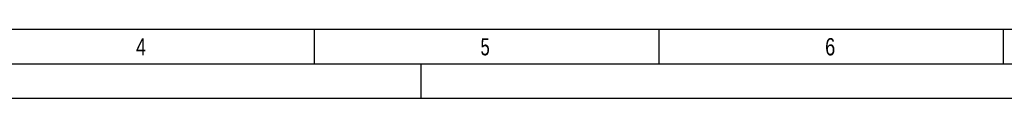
# Model space of a CAD drawing. Header units: millimetres. Extents: x 0 to 1189, y 0 to 841.
# Tile 4 of 135: x 152 to 295, y 0 to 10. Entities that reach past the tile are written whole.
import ezdxf

# ---------------------------------------------------------------- set-up
doc = ezdxf.new("R2010")
doc.units = ezdxf.units.MM
doc.header["$LTSCALE"] = 65.395
doc.layers.get('0').update_dxf_attribs({"linetype": 'CONTINUOUS'})
doc.styles.add('TEXTSTYLE_2', font='txt')

msp = doc.modelspace()

# ---------------------------------------------------------------- linework, layer by layer
at = {"color": 5, "linetype": 'Continuous'}
for p, q in [((1179, 10), (10, 10)), ((194.5, 5), (194.5, 10)), ((244.5, 5), (244.5, 10)), ((294.5, 5), (294.5, 10)), ((210, 0), (210, 5)), ((1189, 0), (0, 0))]:
    msp.add_line(p, q, dxfattribs=at)
at = {"color": 6, "linetype": 'Continuous'}
msp.add_line((1184, 5), (5, 5), dxfattribs=at)

# ---------------------------------------------------------------- texts
at = {"color": 5, "linetype": 'Continuous', "style": 'TEXTSTYLE_2'}
for s, width, p in [('4', 0.785714, (168.606, 6.248)), ('5', 0.714286, (218.606, 6.248)), ('6', 0.785714, (268.606, 6.248))]:
    msp.add_text(s, height=2.50001, dxfattribs=dict(at, width=width)).set_placement(p)

doc.saveas('drawing.dxf')
